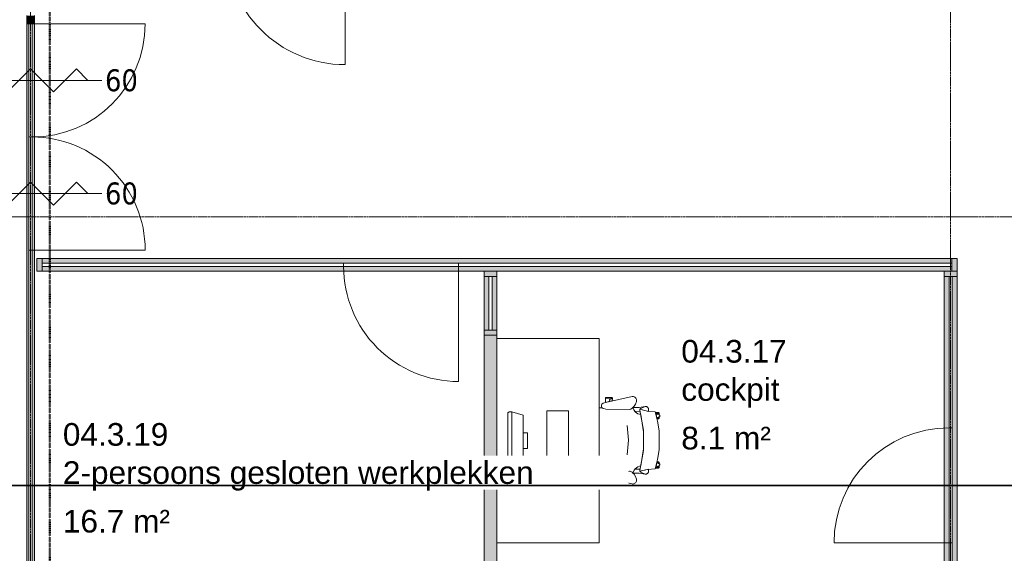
# Model space of a CAD drawing. Header units: millimetres. Extents: x -3388 to 301539, y -5590 to 54660.
# Tile 65 of 216: x 77315 to 85020, y 15369 to 19542. Entities that reach past the tile are written whole.
import ezdxf

# ---------------------------------------------------------------- set-up
doc = ezdxf.new("R2010")
doc.units = ezdxf.units.MM
for name, pattern in [('60_minuten', [7.2, 2.4, -1.6, 0, -1.6, 0, -1.6]), ('doorsnede', [23, 10, -1, 0, -1, 10, -1]), ('Hidden_2_', [7.14375, 4.7625, -2.38125]), ('stramienlijn', [21, 12, -3, 3, -3])]:
    doc.linetypes.add(name, pattern=pattern)
for name, color, linetype, lineweight in [('A-AREA-IDEN', 2, 'Continuous', 18), ('A-DOOR', 31, 'Continuous', 9), ('A-DOOR-HDLN', 31, 'Hidden_2_', 9), ('A-DOOR-IDEN', 31, 'Continuous', 18), ('A-GENM', 13, 'Continuous', 9), ('A-GLAZ', 151, 'Continuous', 9), ('A-GLAZ-CURT', 52, 'Continuous', 9), ('A-GLAZ-CWMG', 51, 'Continuous', 9), ('A-WALL', 113, 'Continuous', 9), ('A-WALL-PATT', 111, 'Continuous', 18), ('G-ANNO-SYMB', 111, 'Continuous', 50), ('I-FURN', 30, 'Continuous', 13), ('S-GRID', 1, 'Continuous', 9)]:
    doc.layers.add(name, color=color, linetype=linetype, lineweight=lineweight)
doc.styles.add('Arial', font='arial.ttf', dxfattribs={"height": 177.035928})
doc.styles.add('Tahoma_1', font='tahoma.ttf', dxfattribs={"height": 171.388889})

# ---------------------------------------------------------------- blocks, each defined once
blk = doc.blocks.new('82_FU_WPB_SH_oth_bureau singel - 1600x800x950-427467-4e verdieping - bouwdeel 3_ 4_ 5')
at = {"layer": 'I-FURN', "color": 8, "lineweight": 9}
for p, q in [((800, 400), (-800, 400)), ((-800, 400), (-800, -400)), ((800, -400), (800, 400)), ((-235, 160), (-235, -10)), ((235, 160), (-235, 160)), ((235, -10), (235, 160)), ((-235, -10), (235, -10)), ((-226.2, -284.5), (-201.2, -195)), ((-201.2, -195), (198.8, -195)), ((-60.8, -160), (-60.8, -195)), ((60.8, -160), (-60.8, -160)), ((60.8, -195), (60.8, -160)), ((198.8, -195), (223.8, -284.5)), ((-226.2, -284.5), (223.8, -284.5)), ((-226.2, -304.5), (-226.2, -284.5)), ((-217, -314.5), (-226.2, -304.5)), ((223.8, -304.5), (214.5, -314.5)), ((223.8, -284.5), (223.8, -304.5)), ((214.5, -314.5), (-217, -314.5))]:
    blk.add_line(p, q, dxfattribs=at)
blk = doc.blocks.new('82_FU_WPB_SH_oth_bureaustoel - Medachair_dwg-4535414-4e verdieping - bouwdeel 3_ 4_ 5')
at = {"layer": 'I-FURN', "color": 8, "lineweight": 9, "flags": 128}
for points in [[(892.889, 168.223), (890.967, 168.059), (889.043, 168.196), (887.164, 168.631), (885.376, 169.354), (900.733, 228.425), (905.902, 289.24), (978.561, 307.639), (1052.71, 318.565), (1203.12, 318.565), (1277.28, 307.639), (1349.93, 289.24), (1355.1, 228.425), (1370.46, 169.354), (1368.67, 168.631), (1366.79, 168.196), (1364.87, 168.059), (1362.95, 168.223), (1207.14, 197.058), (1048.69, 197.058)], [(918.125, 319.565), (927.701, 319.565), (921.833, 315.302), (921.252, 314.785), (920.782, 314.165), (920.443, 313.465), (920.246, 312.713), (920.201, 311.936), (920.307, 311.165), (920.562, 310.431), (920.955, 309.759), (930.663, 296.398), (918.125, 292.89), (918.125, 319.565), (918.125, 292.89), (910.828, 290.739), (910.828, 312.214), (910.93, 313.488), (911.254, 314.724), (911.788, 315.885), (912.516, 316.936), (913.416, 317.843), (914.461, 318.579), (915.618, 319.121), (916.852, 319.453)], [(940.758, 324.147), (956.25, 302.822), (930.663, 296.398), (920.955, 309.759), (920.562, 310.431), (920.307, 311.165), (920.201, 311.936), (920.246, 312.713), (920.443, 313.465), (920.782, 314.165), (921.252, 314.785), (921.833, 315.302), (935.215, 325.024), (935.808, 325.381), (936.454, 325.628), (937.133, 325.76), (937.824, 325.773), (938.507, 325.664), (939.161, 325.439), (939.766, 325.104), (940.304, 324.669)], [(952.817, 319.565), (944.086, 319.565), (952.817, 307.547)], [(956.25, 302.822), (960.114, 303.709), (960.114, 312.214), (960.012, 313.488), (959.689, 314.724), (959.155, 315.885), (958.427, 316.936), (957.526, 317.842), (956.482, 318.578), (955.325, 319.121), (954.091, 319.453), (952.817, 319.565), (952.817, 307.547)], [(1299.59, 302.822), (1295.72, 303.709), (1295.72, 312.214), (1295.82, 313.488), (1296.15, 314.724), (1296.68, 315.885), (1297.41, 316.936), (1298.31, 317.842), (1299.35, 318.578), (1300.51, 319.121), (1301.75, 319.453), (1303.02, 319.565), (1303.02, 307.547)], [(1315.08, 324.147), (1299.59, 302.822), (1325.17, 296.398), (1334.88, 309.759), (1335.27, 310.431), (1335.53, 311.165), (1335.64, 311.936), (1335.59, 312.713), (1335.39, 313.465), (1335.05, 314.165), (1334.58, 314.785), (1334, 315.302), (1320.62, 325.024), (1319.95, 325.418), (1319.21, 325.673), (1318.44, 325.779), (1317.67, 325.733), (1316.92, 325.537), (1316.22, 325.197), (1315.6, 324.728)], [(1303.02, 319.565), (1311.75, 319.565), (1303.02, 307.547)], [(1337.71, 319.565), (1328.13, 319.565), (1334, 315.302), (1334.58, 314.785), (1335.05, 314.165), (1335.39, 313.465), (1335.59, 312.713), (1335.64, 311.936), (1335.53, 311.165), (1335.27, 310.431), (1334.88, 309.759), (1325.17, 296.398), (1337.71, 292.89), (1337.71, 319.565), (1337.71, 292.89), (1345.01, 290.739), (1345.01, 312.214), (1344.91, 313.488), (1344.58, 314.724), (1344.05, 315.885), (1343.32, 316.936), (1342.42, 317.843), (1341.38, 318.579), (1340.22, 319.121), (1338.98, 319.453)], [(885.376, 169.354), (901.933, 235.905), (883.884, 235.905), (878.925, 235.405), (875.362, 233.856), (872.064, 231.801), (869.103, 229.285), (866.877, 226.428), (865.11, 223.266), (863.842, 219.874), (863.209, 217.007), (863.006, 214.077), (863.24, 211.15), (879.412, 175.835), (880.431, 173.831), (881.796, 172.044), (883.463, 170.535)], [(871.242, 164.405), (863.24, 211.15), (879.412, 175.835), (880.505, 173.714), (881.986, 171.843), (883.8, 170.291), (885.878, 169.118), (888.143, 168.366), (890.51, 168.064), (892.892, 168.223), (901.41, 170.576), (901.218, 129.572), (891.954, 123.132), (881.803, 118.206), (871.01, 114.916)], [(1362.94, 168.223), (1354.43, 170.576), (1354.62, 129.572), (1363.88, 123.132), (1374.03, 118.206), (1384.83, 114.916), (1384.59, 164.405), (1392.6, 211.15), (1376.42, 175.835), (1375.41, 173.831), (1374.04, 172.044), (1372.37, 170.535), (1370.46, 169.354), (1368.67, 168.631), (1366.79, 168.196), (1364.87, 168.059)], [(824.403, 141.678), (818.953, 142.657), (813.415, 142.634), (807.972, 141.609), (802.805, 139.617), (798.084, 136.723), (793.963, 133.023), (790.58, 128.638), (788.046, 123.714), (786.445, 118.413), (785.829, 112.909), (786.219, 107.385), (831.099, -100.079), (837.63, -118.572), (839.728, -122.329), (842.495, -125.624), (845.834, -128.337), (849.625, -130.373), (853.732, -131.657), (858.007, -132.144), (862.297, -131.816), (866.449, -130.686), (870.313, -128.793), (873.751, -126.206), (876.639, -123.017), (878.875, -119.341), (880.377, -115.309), (883.676, -96.3046), (886.374, 87.0952), (885.563, 92.9865), (883.773, 98.6577), (881.055, 103.947), (877.488, 108.705), (862.019, 123.036), (844.106, 134.163)], [(1369.46, 87.0952), (1372.16, -96.3046), (1375.46, -115.309), (1376.96, -119.341), (1379.2, -123.017), (1382.09, -126.206), (1385.52, -128.793), (1389.39, -130.686), (1393.54, -131.816), (1397.83, -132.144), (1402.1, -131.657), (1406.21, -130.373), (1410, -128.337), (1413.34, -125.624), (1416.11, -122.329), (1418.21, -118.572), (1424.74, -100.079), (1469.62, 107.385), (1470.01, 112.909), (1469.39, 118.413), (1467.79, 123.714), (1465.26, 128.638), (1461.87, 133.023), (1457.75, 136.723), (1453.03, 139.617), (1447.86, 141.609), (1442.42, 142.634), (1436.88, 142.657), (1431.43, 141.678), (1411.73, 134.163), (1393.82, 123.036), (1378.35, 108.705), (1374.78, 103.947), (1372.06, 98.6577), (1370.27, 92.9865)], [(799.562, -101.355), (799.562, -45.6211), (798.289, -45.733), (797.055, -46.0653), (795.898, -46.6078), (794.853, -47.3438), (793.953, -48.2507), (793.225, -49.3008), (792.691, -50.4619), (792.368, -51.6983), (792.265, -52.9721), (792.265, -94.1338), (792.419, -95.5465), (792.843, -96.9028), (793.521, -98.1512), (794.429, -99.2443), (795.532, -100.141), (796.787, -100.807), (798.148, -101.216)], [(799.562, -45.5991), (807.31, -45.5991), (805.271, -46.2618), (804.634, -46.532), (804.054, -46.9088), (803.548, -47.3805), (803.132, -47.9329), (802.818, -48.5492), (802.616, -49.2106), (802.531, -49.8971), (802.568, -50.5879), (802.723, -51.2618), (807.834, -66.993), (808.146, -67.7056), (808.591, -68.3438), (809.152, -68.8829), (809.807, -69.3023), (810.531, -69.5858), (811.297, -69.7226), (812.075, -69.7073), (812.834, -69.5406), (822.297, -66.4659), (831.099, -100.057), (831.452, -101.333), (799.562, -101.333)], [(816.415, -42.6409), (805.266, -46.2635), (804.629, -46.5337), (804.049, -46.9104), (803.543, -47.3822), (803.127, -47.9346), (802.813, -48.5508), (802.61, -49.2123), (802.526, -49.8988), (802.562, -50.5895), (802.718, -51.2635), (807.829, -66.9946), (808.141, -67.7073), (808.586, -68.3455), (809.147, -68.8846), (809.802, -69.304), (810.526, -69.5875), (811.292, -69.7243), (812.07, -69.709), (812.829, -69.5423), (822.292, -66.4676)], [(1456.27, -45.5991), (1448.53, -45.5991), (1450.57, -46.2618), (1451.2, -46.532), (1451.78, -46.9088), (1452.29, -47.3805), (1452.7, -47.9329), (1453.02, -48.5492), (1453.22, -49.2106), (1453.3, -49.8971), (1453.27, -50.5879), (1453.11, -51.2618), (1448, -66.993), (1447.73, -67.6297), (1447.35, -68.2097), (1446.88, -68.7156), (1446.33, -69.1319), (1445.71, -69.4459), (1445.05, -69.6481), (1444.37, -69.7324), (1443.68, -69.6962), (1443, -69.5406), (1433.54, -66.4659), (1424.74, -100.057), (1424.38, -101.333), (1456.27, -101.333)], [(1439.42, -42.6409), (1450.57, -46.2635), (1451.21, -46.5337), (1451.79, -46.9104), (1452.29, -47.3822), (1452.71, -47.9346), (1453.02, -48.5508), (1453.23, -49.2123), (1453.31, -49.8988), (1453.27, -50.5895), (1453.12, -51.2635), (1448.01, -66.9946), (1447.69, -67.7073), (1447.25, -68.3455), (1446.69, -68.8846), (1446.03, -69.304), (1445.31, -69.5875), (1444.54, -69.7243), (1443.77, -69.709), (1443.01, -69.5423), (1433.54, -66.4676)], [(1456.27, -101.355), (1456.27, -45.6211), (1457.55, -45.733), (1458.78, -46.0653), (1459.94, -46.6078), (1460.98, -47.3438), (1461.88, -48.2507), (1462.61, -49.3008), (1463.14, -50.4619), (1463.47, -51.6983), (1463.57, -52.9721), (1463.57, -94.1338), (1463.42, -95.5465), (1462.99, -96.9028), (1462.31, -98.1512), (1461.41, -99.2443), (1460.3, -100.141), (1459.05, -100.807), (1457.69, -101.216)]]:
    blk.add_lwpolyline(points, close=True, dxfattribs=at)
for points in [[(1391.99, 219.874), (1392.63, 217.007), (1392.83, 214.077), (1392.6, 211.15), (1392.83, 214.077), (1392.63, 217.007), (1391.99, 219.874), (1390.73, 223.267), (1388.96, 226.428), (1386.73, 229.285), (1383.77, 231.802), (1380.47, 233.857), (1376.91, 235.406), (1371.95, 235.905), (1353.9, 235.905), (1370.46, 169.354), (1372.37, 170.535), (1374.04, 172.044), (1375.41, 173.831), (1376.42, 175.835), (1392.6, 211.15)], [(1375.46, -115.309), (1372.16, -96.3046), (1369.46, 87.0952), (1370.27, 92.9865), (1372.06, 98.6577), (1374.78, 103.947), (1378.35, 108.705), (1384.43, 115.005), (1372.33, 118.902), (1361.09, 124.852), (1351.07, 132.673), (1342.56, 142.125), (1335.84, 152.917), (1331.11, 164.717), (1328.51, 177.162), (1195.33, 198.061), (1060.51, 198.061), (927.325, 177.162), (924.726, 164.717), (919.993, 152.917), (913.272, 142.125), (904.769, 132.673), (894.746, 124.852), (883.511, 118.902), (871.409, 115.005), (877.488, 108.705), (881.055, 103.947), (883.773, 98.6577), (885.563, 92.9865), (886.374, 87.0952), (883.676, -96.3046), (880.377, -115.309), (879.012, -119.052), (877.014, -122.499), (874.445, -125.544), (874.7616, -147.7067)], [(1241.01, 70.5866), (1126.01, 80.6836), (1011.01, 70.5866)], [(1381.0744, -147.7067), (1381.39, -125.544), (1378.82, -122.499), (1376.82, -119.052), (1375.46, -115.309)]]:
    blk.add_lwpolyline(points, dxfattribs=at)
blk = doc.blocks.new('82_FU_WPB_SH_oth_bureaustoel - 82_FU_WPB_SH_oth_bureaustoel-362900-4e verdieping - bouwdeel 3_ 4_ 5')
blk.add_blockref('82_FU_WPB_SH_oth_bureaustoel - Medachair_dwg-4535414-4e verdieping - bouwdeel 3_ 4_ 5', (-1131.3, 47.7))
blk = doc.blocks.new('Stadhuis Zoetermeer_OTH_interieur_rvt-1-4e verdieping - bouwdeel 3_ 4_ 5')
at = {"color": 8, "lineweight": 9, "rotation": 270.0000000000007}
for name, p in [('82_FU_WPB_SH_oth_bureau singel - 1600x800x950-427467-4e verdieping - bouwdeel 3_ 4_ 5', (81450, 16249.2)), ('82_FU_WPB_SH_oth_bureaustoel - 82_FU_WPB_SH_oth_bureaustoel-362900-4e verdieping - bouwdeel 3_ 4_ 5', (81951.8, 16249.2))]:
    blk.add_blockref(name, p, dxfattribs=at)
blk = doc.blocks.new('32_binnendeur_glas - 32_50_B60_zs_dBXX_open_thick 25mm-2683630-4e verdieping - bouwdeel 3_ 4_ 5')
at = {"layer": 'A-DOOR'}
for p, q in [((-442.5, 12.5), (442.5, 12.5)), ((-442.5, -12.5), (-442.5, 12.5)), ((442.5, 12.5), (442.5, -12.5)), ((442.5, -12.5), (-442.5, -12.5))]:
    blk.add_line(p, q, dxfattribs=at)
blk = doc.blocks.new('Rectangular Mullion - Jansen 60diepx65_60min-2244115-4e verdieping - bouwdeel 3_ 4_ 5')
at = {"layer": 'A-GLAZ-CWMG'}
h = blk.add_hatch(color=256, dxfattribs=at)
h.paths.add_polyline_path([(77387.5, 18625), (77387.5, 19510), (77370, 19510), (77370, 18625)], flags=0)
h.paths.add_polyline_path([(77430, 18625), (77430, 19510), (77412.5, 19510), (77412.5, 18625)], flags=0)
for p, q in [((77370, 18625), (77370, 19510)), ((77430, 18625), (77430, 19510))]:
    blk.add_line(p, q, dxfattribs=at)
blk = doc.blocks.new('Rectangular Mullion - Jansen 60diepx65_60min-2099538-4e verdieping - bouwdeel 3_ 4_ 5')
at = {"layer": 'A-GLAZ-CWMG'}
blk.add_hatch(color=256, dxfattribs=at).paths.add_polyline_path([(-65, 12.5), (-65, -30), (0, -30), (0, 30), (-65, 30)], flags=0)
at = {"layer": 'A-GLAZ-CWMG', "lineweight": 18}
for p, q in [((0, 30), (-65, 30)), ((-65, 30), (-65, 12.5)), ((-65, -12.5), (-65, -30)), ((-65, -30), (0, -30))]:
    blk.add_line(p, q, dxfattribs=at)
blk = doc.blocks.new('System Panel - Glazed-2219018-4e verdieping - bouwdeel 3_ 4_ 5')
at = {"layer": 'A-GLAZ-CURT', "lineweight": 13}
for p, q in [((1180, 12.5), (-1180, 12.5)), ((-1180, 12.5), (-1180, -12.5)), ((-1180, -12.5), (1180, -12.5))]:
    blk.add_line(p, q, dxfattribs=at)
blk = doc.blocks.new('Rectangular Mullion - 100x40 alu-2127419-4e verdieping - bouwdeel 3_ 4_ 5')
at = {"layer": 'A-GLAZ-CWMG'}
h = blk.add_hatch(color=256, dxfattribs=at)
h.paths.add_polyline_path([(77490, 17575), (79850, 17575), (79850, 17612.5), (77490, 17612.5)], flags=0)
h.paths.add_polyline_path([(79850, 17637.5), (79850, 17675), (77490, 17675), (77490, 17637.5), (78674.2, 17637.5)], flags=0)
for p, q in [((79850, 17675), (77490, 17675)), ((79850, 17575), (77490, 17575))]:
    blk.add_line(p, q, dxfattribs=at)
blk = doc.blocks.new('Rectangular Mullion - 100x40 alu-2125702-4e verdieping - bouwdeel 3_ 4_ 5')
at = {"layer": 'A-GLAZ-CWMG'}
blk.add_hatch(color=256, dxfattribs=at).paths.add_polyline_path([(-40, -50), (-40, 50), (0, 50), (0, -50)], flags=0)
at = {"layer": 'A-GLAZ-CWMG', "lineweight": 18}
for p, q in [((-40, 50), (0, 50)), ((-40, -50), (-40, 50)), ((0, 50), (0, -50)), ((0, -50), (-40, -50))]:
    blk.add_line(p, q, dxfattribs=at)
blk = doc.blocks.new('Rectangular Mullion - 100x40 alu-V2-4e verdieping - bouwdeel 3_ 4_ 5')
at = {"layer": 'A-GLAZ-CWMG'}
blk.add_hatch(color=256, dxfattribs=at).paths.add_polyline_path([(0, 50), (-40, 50), (-40, -50), (0, -50)], flags=0)
at = {"layer": 'A-GLAZ-CWMG', "lineweight": 18}
for p, q in [((0, 50), (-40, 50)), ((-40, 50), (-40, -50)), ((0, -50), (0, 50)), ((-40, -50), (0, -50))]:
    blk.add_line(p, q, dxfattribs=at)
blk = doc.blocks.new('Rectangular Mullion - 100x40 alu-2125751-4e verdieping - bouwdeel 3_ 4_ 5')
at = {"layer": 'A-GLAZ-CWMG'}
blk.add_hatch(color=256, dxfattribs=at).paths.add_polyline_path([(-40, -50), (-40, 50), (0, 50), (0, -50)], flags=0)
at = {"layer": 'A-GLAZ-CWMG', "lineweight": 18}
for p, q in [((-40, 50), (0, 50)), ((-40, -50), (-40, 50)), ((0, 50), (0, -50)), ((0, -50), (-40, -50))]:
    blk.add_line(p, q, dxfattribs=at)
blk = doc.blocks.new('System Panel - Glazed-2318504-4e verdieping - bouwdeel 3_ 4_ 5')
at = {"layer": 'A-GLAZ-CURT', "lineweight": 13}
for p, q in [((210, 12.5), (-210, 12.5)), ((-210, 12.5), (-210, -12.5)), ((210, -12.5), (210, 12.5)), ((-210, -12.5), (210, -12.5))]:
    blk.add_line(p, q, dxfattribs=at)
blk = doc.blocks.new('Rectangular Mullion - 100x40 alu-2244380-4e verdieping - bouwdeel 3_ 4_ 5')
at = {"layer": 'A-GLAZ-CWMG'}
h = blk.add_hatch(color=256, dxfattribs=at)
h.paths.add_polyline_path([(81050, 17115), (81050, 17535), (81012.5, 17535), (81012.5, 17115)], flags=0)
h.paths.add_polyline_path([(80987.5, 17115), (80987.5, 17535), (80950, 17535), (80950, 17115)], flags=0)
for p, q in [((80950, 17535), (80950, 17115)), ((81050, 17535), (81050, 17115))]:
    blk.add_line(p, q, dxfattribs=at)
blk = doc.blocks.new('Rectangular Mullion - 100x40 alu-2125752-4e verdieping - bouwdeel 3_ 4_ 5')
at = {"layer": 'A-GLAZ-CWMG'}
blk.add_hatch(color=256, dxfattribs=at).paths.add_polyline_path([(0, -50), (0, 50), (-40, 50), (-40, -50)], flags=0)
at = {"layer": 'A-GLAZ-CWMG', "lineweight": 18}
for p, q in [((0, 50), (-40, 50)), ((-40, 50), (-40, -50)), ((0, -50), (0, 50)), ((-40, -50), (0, -50))]:
    blk.add_line(p, q, dxfattribs=at)
blk = doc.blocks.new('NLRS_65_GM_WPB_brandscheiding_gen_ISR - 60 minuten-1267206-4e verdieping - bouwdeel 3_ 4_ 5')
at = {"layer": 'A-GENM', "linetype": '60_minuten', "lineweight": 50}
blk.add_line((0, 0), (13620, 0), dxfattribs=at)
blk = doc.blocks.new('System Panel - Glazed-2126721-4e verdieping - bouwdeel 3_ 4_ 5')
at = {"layer": 'A-GLAZ-CURT', "lineweight": 13}
for p, q in [((250, 12.5), (-250, 12.5)), ((-250, -12.5), (250, -12.5))]:
    blk.add_line(p, q, dxfattribs=at)
blk = doc.blocks.new('Rectangular Mullion - 100x40 alu-2126713-4e verdieping - bouwdeel 3_ 4_ 5')
at = {"layer": 'A-GLAZ-CWMG'}
h = blk.add_hatch(color=256, dxfattribs=at)
h.paths.add_polyline_path([(84650, 14950), (84650, 15450), (84612.5, 15450), (84612.5, 14950)], flags=0)
h.paths.add_polyline_path([(84587.5, 14950), (84587.5, 15450), (84550, 15450), (84550, 14950)], flags=0)
for p, q in [((84550, 15450), (84550, 15250)), ((84650, 15450), (84650, 14950)), ((84550, 15150), (84550, 14950))]:
    blk.add_line(p, q, dxfattribs=at)
blk = doc.blocks.new('32_binnendeur_glas - 32_50_B00_nzs_dBXX_open-2125818-4e verdieping - bouwdeel 3_ 4_ 5')
at = {"layer": 'A-DOOR'}
for p, q in [((-450, 12.5), (450, 12.5)), ((-450, -12.5), (-450, 12.5)), ((450, 12.5), (450, -12.5)), ((450, -12.5), (-450, -12.5))]:
    blk.add_line(p, q, dxfattribs=at)
blk = doc.blocks.new('Rectangular Mullion - 100x40 alu-2125816-4e verdieping - bouwdeel 3_ 4_ 5')
at = {"layer": 'A-GLAZ-CWMG'}
h = blk.add_hatch(color=256, dxfattribs=at)
h.paths.add_polyline_path([(68100, 23950), (68100, 23987.5), (67200, 23987.5), (67200, 23950)], flags=0)
h.paths.add_polyline_path([(68100, 24012.5), (68100, 24050), (67200, 24050), (67200, 24012.5)], flags=0)
for p, q in [((67200, 24050), (68100, 24050)), ((67200, 23950), (68100, 23950))]:
    blk.add_line(p, q, dxfattribs=at)
blk = doc.blocks.new('System Panel - Glazed-2318508-4e verdieping - bouwdeel 3_ 4_ 5')
at = {"layer": 'A-GLAZ-CURT', "lineweight": 13}
for p, q in [((592.5, 12.5), (-592.5, 12.5)), ((592.5, -12.5), (592.5, 12.5)), ((-592.5, -12.5), (592.5, -12.5))]:
    blk.add_line(p, q, dxfattribs=at)
blk = doc.blocks.new('Rectangular Mullion - 100x40 alu-2247430-4e verdieping - bouwdeel 3_ 4_ 5')
at = {"layer": 'A-GLAZ-CWMG'}
h = blk.add_hatch(color=256, dxfattribs=at)
h.paths.add_polyline_path([(84650, 16350), (84650, 17535), (84612.5, 17535), (84612.5, 16350)], flags=0)
h.paths.add_polyline_path([(84587.5, 16350), (84587.5, 17535), (84550, 17535), (84550, 16350)], flags=0)
for p, q in [((84550, 17535), (84550, 16350)), ((84650, 17535), (84650, 16350))]:
    blk.add_line(p, q, dxfattribs=at)
blk = doc.blocks.new('System Panel - Glazed-2318509-4e verdieping - bouwdeel 3_ 4_ 5')
at = {"layer": 'A-GLAZ-CURT', "lineweight": 13}
for p, q in [((1930, 12.5), (-1930, 12.5)), ((1930, -12.5), (1930, 12.5)), ((-1930, -12.5), (1930, -12.5))]:
    blk.add_line(p, q, dxfattribs=at)
blk = doc.blocks.new('Rectangular Mullion - 100x40 alu-2247200-4e verdieping - bouwdeel 3_ 4_ 5')
at = {"layer": 'A-GLAZ-CWMG'}
h = blk.add_hatch(color=256, dxfattribs=at)
h.paths.add_polyline_path([(80781.3, 17575), (84610, 17575), (84610, 17612.5), (80750, 17612.5), (80750, 17575)], flags=0)
h.paths.add_polyline_path([(80750, 17637.5), (84610, 17637.5), (84610, 17675), (80750, 17675)], flags=0)
for p, q in [((84610, 17675), (80750, 17675)), ((80950, 17575), (80750, 17575)), ((84550, 17575), (81050, 17575))]:
    blk.add_line(p, q, dxfattribs=at)
blk = doc.blocks.new('32_binnendeur_glas - 32_50_B00_nzs_dBXX_open-2125882-4e verdieping - bouwdeel 3_ 4_ 5')
at = {"layer": 'A-DOOR'}
for p, q in [((450, 12.5), (-450, 12.5)), ((-450, 12.5), (-450, -12.5)), ((450, -12.5), (450, 12.5)), ((-450, -12.5), (450, -12.5))]:
    blk.add_line(p, q, dxfattribs=at)
blk = doc.blocks.new('Rectangular Mullion - 100x40 alu-2125880-4e verdieping - bouwdeel 3_ 4_ 5')
at = {"layer": 'A-GLAZ-CWMG'}
h = blk.add_hatch(color=256, dxfattribs=at)
h.paths.add_polyline_path([(49585, 23950), (50485, 23950), (50485, 23987.5), (49585, 23987.5)], flags=0)
h.paths.add_polyline_path([(49585, 24012.5), (50485, 24012.5), (50485, 24050), (49585, 24050)], flags=0)
for p, q in [((50485, 24050), (49585, 24050)), ((50485, 23950), (49585, 23950))]:
    blk.add_line(p, q, dxfattribs=at)
blk = doc.blocks.new('System Panel - Glazed-2637047-4e verdieping - bouwdeel 3_ 4_ 5')
at = {"layer": 'A-GLAZ-CURT', "lineweight": 13}
for p, q in [((2425, 12.5), (-2425, 12.5)), ((2425, -12.5), (2425, 12.5)), ((-2425, -12.5), (2425, -12.5))]:
    blk.add_line(p, q, dxfattribs=at)
blk = doc.blocks.new('Rectangular Mullion - Jansen 60diepx65_60min-2637045-4e verdieping - bouwdeel 3_ 4_ 5')
at = {"layer": 'A-GLAZ-CWMG'}
h = blk.add_hatch(color=256, dxfattribs=at)
h.paths.add_polyline_path([(77387.5, 12890), (77387.5, 17740), (77370, 17740), (77370, 12890)], flags=0)
h.paths.add_polyline_path([(77430, 12890), (77430, 17740), (77412.5, 17740), (77412.5, 12890)], flags=0)
for p, q in [((77370, 12890), (77370, 17740)), ((77430, 12890), (77430, 17740))]:
    blk.add_line(p, q, dxfattribs=at)
blk = doc.blocks.new('BI deur links - BI deur links-4772265-4e verdieping - bouwdeel 3_ 4_ 5')
at = {"layer": 'A-GLAZ', "lineweight": 13}
blk.add_line((442.5, -12.5), (442.5, -897.5), dxfattribs=at)
blk.add_arc((442.5, -12.5), 885, 180, 270, dxfattribs=at)
blk = doc.blocks.new('BI deur links - BI deur links-4772452-4e verdieping - bouwdeel 3_ 4_ 5')
at = {"layer": 'A-GLAZ', "lineweight": 13}
blk.add_line((450, -12.5), (450, -912.5), dxfattribs=at)
blk.add_arc((450, -12.5), 900, 180, 270, dxfattribs=at)
blk = doc.blocks.new('BI deur rechts - BI deur rechts-4770944-4e verdieping - bouwdeel 3_ 4_ 5')
at = {"layer": 'A-GLAZ', "lineweight": 13}
blk.add_line((-450, 12.5), (-450, 912.5), dxfattribs=at)
blk.add_arc((-450, 12.5), 900, 360, 90, dxfattribs=at)
blk = doc.blocks.new('32_binnendeur_glas - 32_50_B60_zs_dBXX_open_thick 25mm-2683631-4e verdieping - bouwdeel 3_ 4_ 5')
at = {"layer": 'A-DOOR'}
for p, q in [((-442.5, 12.5), (442.5, 12.5)), ((-442.5, -12.5), (-442.5, 12.5)), ((442.5, 12.5), (442.5, -12.5)), ((442.5, -12.5), (-442.5, -12.5))]:
    blk.add_line(p, q, dxfattribs=at)
blk = doc.blocks.new('BI deur rechts - BI deur rechts-4771038-4e verdieping - bouwdeel 3_ 4_ 5')
at = {"layer": 'A-GLAZ', "lineweight": 13}
blk.add_line((-442.5, -12.5), (-442.5, -897.5), dxfattribs=at)
blk.add_arc((-442.5, -12.5), 885, 270, 0, dxfattribs=at)
blk = doc.blocks.new('Rectangular Mullion - Jansen 60diepx65_60min-2637046-4e verdieping - bouwdeel 3_ 4_ 5')
at = {"layer": 'A-GLAZ-CWMG'}
h = blk.add_hatch(color=256, dxfattribs=at)
h.paths.add_polyline_path([(77387.5, 17740), (77387.5, 18625), (77370, 18625), (77370, 17740)], flags=0)
h.paths.add_polyline_path([(77430, 17740), (77430, 18625), (77412.5, 18625), (77412.5, 17740)], flags=0)
for p, q in [((77370, 17740), (77370, 18625)), ((77430, 17740), (77430, 18625))]:
    blk.add_line(p, q, dxfattribs=at)
blk = doc.blocks.new('NL_32_paneel_binnendeur - standaard-4546914-4e verdieping - bouwdeel 3_ 4_ 5')
at = {"layer": 'A-DOOR', "lineweight": 13}
for p, q in [((-435.1, 20), (498.9, 20)), ((-435.1, -20), (-435.1, 20)), ((498.9, 20), (498.9, -20)), ((498.9, -20), (-435.1, -20))]:
    blk.add_line(p, q, dxfattribs=at)
at = {"layer": 'A-DOOR'}
blk.add_line((498.9, -954), (498.9, -20), dxfattribs=at)
blk.add_arc((498.9, -20), 934, 180, 270, dxfattribs=at)
at = {"layer": 'A-DOOR-HDLN'}
blk.add_line((498.9, 20), (-435.1, 20), dxfattribs=at)
blk = doc.blocks.new('02_deursymbool_brandwerendheid klein - zelfsluitend waarde onder_boven-270288-4e verdieping - bouwdeel 3_ 4_ 5')
at = {"layer": 'A-DOOR-IDEN'}
for p, q in [((0, 5.587), (0, -5.587)), ((0, 4.49), (0.898, 3.592)), ((0.898, 3.592), (-0.898, 1.796)), ((-0.898, 1.796), (0.898, 0)), ((0.898, 0), (-0.898, -1.796)), ((-0.898, -1.796), (0.898, -3.592)), ((0.898, -3.592), (0, -4.49))]:
    blk.add_line(p, q, dxfattribs=at)

msp = doc.modelspace()

# ---------------------------------------------------------------- hatches: boundary and pattern name
at = {"layer": 'A-WALL-PATT', "lineweight": 9}
msp.add_hatch(color=256, dxfattribs=at).paths.add_polyline_path([(81050, 13110), (81050, 17075.0001), (80950, 17075.0001), (80950, 13110)], flags=0)

# ---------------------------------------------------------------- linework, layer by layer
at = {"layer": 'A-WALL', "lineweight": 18}
for p, q in [((81050, 17075.0001), (80950, 17075.0001)), ((80950, 17075.0001), (80950, 13110)), ((81050, 15250), (81050, 17075.0001))]:
    msp.add_line(p, q, dxfattribs=at)
at = {"layer": 'S-GRID', "linetype": 'stramienlijn'}
for p, q in [((77400, 54659.8316), (77400, -4400)), ((84600, 44000), (84600, -4400)), ((130950, 18000), (12500.1395, 18000))]:
    msp.add_line(p, q, dxfattribs=at)

# ---------------------------------------------------------------- block references
at = {"lineweight": 5}
msp.add_blockref('Stadhuis Zoetermeer_OTH_interieur_rvt-1-4e verdieping - bouwdeel 3_ 4_ 5', (0, 0), dxfattribs=at)
at = {"layer": 'A-DOOR'}
for name, p in [('NL_32_paneel_binnendeur - standaard-4546914-4e verdieping - bouwdeel 3_ 4_ 5', (79363.1438, 20145)), ('32_binnendeur_glas - 32_50_B00_nzs_dBXX_open-2125882-4e verdieping - bouwdeel 3_ 4_ 5', (80300, 17625.0001))]:
    msp.add_blockref(name, p, dxfattribs=at)
for name, p, rotation in [('32_binnendeur_glas - 32_50_B60_zs_dBXX_open_thick 25mm-2683630-4e verdieping - bouwdeel 3_ 4_ 5', (77400, 19067.5), 270.0000000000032), ('32_binnendeur_glas - 32_50_B60_zs_dBXX_open_thick 25mm-2683631-4e verdieping - bouwdeel 3_ 4_ 5', (77400, 18182.5), 270.0000000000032), ('32_binnendeur_glas - 32_50_B00_nzs_dBXX_open-2125818-4e verdieping - bouwdeel 3_ 4_ 5', (84600, 15900), 89.99999999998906)]:
    msp.add_blockref(name, p, dxfattribs=dict(at, rotation=rotation))
at = {"layer": 'A-DOOR-IDEN', "xscale": 99.99999999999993, "yscale": 99.99999999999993, "zscale": 99.99999999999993, "rotation": 89.99999999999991}
for p in [(77400, 19067.5), (77400, 18182.5)]:
    msp.add_blockref('02_deursymbool_brandwerendheid klein - zelfsluitend waarde onder_boven-270288-4e verdieping - bouwdeel 3_ 4_ 5', p, dxfattribs=at)
at = {"layer": 'A-GENM', "linetype": '60_minuten', "lineweight": 50, "rotation": 270}
msp.add_blockref('NLRS_65_GM_WPB_brandscheiding_gen_ISR - 60 minuten-1267206-4e verdieping - bouwdeel 3_ 4_ 5', (77550, 25224.9274), dxfattribs=at)
at = {"layer": 'A-GLAZ'}
for name, p, rotation in [('BI deur links - BI deur links-4772265-4e verdieping - bouwdeel 3_ 4_ 5', (77400, 19067.5), 90.00000000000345), ('BI deur rechts - BI deur rechts-4771038-4e verdieping - bouwdeel 3_ 4_ 5', (77400, 18182.5), 90.00000000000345), ('BI deur rechts - BI deur rechts-4770944-4e verdieping - bouwdeel 3_ 4_ 5', (80300, 17625.0001), 180), ('BI deur links - BI deur links-4772452-4e verdieping - bouwdeel 3_ 4_ 5', (84600, 15900), 269.9999999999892)]:
    msp.add_blockref(name, p, dxfattribs=dict(at, rotation=rotation))
at = {"layer": 'A-GLAZ-CURT'}
for name, p, rotation in [('System Panel - Glazed-2637047-4e verdieping - bouwdeel 3_ 4_ 5', (77400, 15315), 270.0000000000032), ('System Panel - Glazed-2318504-4e verdieping - bouwdeel 3_ 4_ 5', (81000, 17325.0001), 89.99999999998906), ('System Panel - Glazed-2318508-4e verdieping - bouwdeel 3_ 4_ 5', (84600, 16942.5), 89.99999999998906), ('System Panel - Glazed-2126721-4e verdieping - bouwdeel 3_ 4_ 5', (84600, 15200), 89.99999999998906)]:
    msp.add_blockref(name, p, dxfattribs=dict(at, rotation=rotation))
for name, p in [('System Panel - Glazed-2219018-4e verdieping - bouwdeel 3_ 4_ 5', (78670, 17625.0001)), ('System Panel - Glazed-2318509-4e verdieping - bouwdeel 3_ 4_ 5', (82680, 17625.0001))]:
    msp.add_blockref(name, p, dxfattribs=at)
at = {"layer": 'A-GLAZ-CWMG'}
for name, p, rotation in [('Rectangular Mullion - Jansen 60diepx65_60min-2099538-4e verdieping - bouwdeel 3_ 4_ 5', (77400, 19575), 90.00000000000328), ('Rectangular Mullion - 100x40 alu-V2-4e verdieping - bouwdeel 3_ 4_ 5', (77450, 17625.0001), 180), ('Rectangular Mullion - 100x40 alu-2125752-4e verdieping - bouwdeel 3_ 4_ 5', (81000, 17075.0001), 269.9999999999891), ('Rectangular Mullion - 100x40 alu-2125816-4e verdieping - bouwdeel 3_ 4_ 5', (60600, 83550), 269.9999999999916)]:
    msp.add_blockref(name, p, dxfattribs=dict(at, rotation=rotation))
for name, p in [('Rectangular Mullion - Jansen 60diepx65_60min-2244115-4e verdieping - bouwdeel 3_ 4_ 5', (0, 0)), ('Rectangular Mullion - Jansen 60diepx65_60min-2637046-4e verdieping - bouwdeel 3_ 4_ 5', (0, 0)), ('Rectangular Mullion - Jansen 60diepx65_60min-2637045-4e verdieping - bouwdeel 3_ 4_ 5', (0, 0)), ('Rectangular Mullion - 100x40 alu-2127419-4e verdieping - bouwdeel 3_ 4_ 5', (0, 0)), ('Rectangular Mullion - 100x40 alu-2125880-4e verdieping - bouwdeel 3_ 4_ 5', (30265, -6374.9999)), ('Rectangular Mullion - 100x40 alu-2247200-4e verdieping - bouwdeel 3_ 4_ 5', (0, 0)), ('Rectangular Mullion - 100x40 alu-2244380-4e verdieping - bouwdeel 3_ 4_ 5', (0, 0)), ('Rectangular Mullion - 100x40 alu-2247430-4e verdieping - bouwdeel 3_ 4_ 5', (0, 0)), ('Rectangular Mullion - 100x40 alu-2126713-4e verdieping - bouwdeel 3_ 4_ 5', (0, 0))]:
    msp.add_blockref(name, p, dxfattribs=at)
at = {"layer": 'A-GLAZ-CWMG', "extrusion": (0, 0, -1)}
for name, p, rotation in [('Rectangular Mullion - 100x40 alu-2125702-4e verdieping - bouwdeel 3_ 4_ 5', (-84650, 17625.0001), 180), ('Rectangular Mullion - 100x40 alu-2125751-4e verdieping - bouwdeel 3_ 4_ 5', (-81000, 17575.0001), 90.00000000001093), ('Rectangular Mullion - 100x40 alu-2125751-4e verdieping - bouwdeel 3_ 4_ 5', (-84600, 17575.0001), 90.00000000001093)]:
    msp.add_blockref(name, p, dxfattribs=dict(at, rotation=rotation))

# ---------------------------------------------------------------- texts
at = {"layer": 'A-DOOR-IDEN', "lineweight": 9, "char_height": 171.38889, "width": 311.027755, "attachment_point": 2, "line_spacing_factor": 1.000232, "style": 'Tahoma_1'}
for insert in [(78111.5956, 19154.5195), (78111.5956, 18269.5195)]:
    msp.add_mtext('60', dxfattribs=dict(at, insert=insert))

# ---------------------------------------------------------------- next in the draw order: texts
at = {"layer": 'A-AREA-IDEN', "lineweight": 9, "attachment_point": 1, "line_spacing_factor": 0.938532, "style": 'Arial', "bg_fill": 3, "box_fill_scale": 1.25, "bg_fill_color": 0, "bg_fill_transparency": 0}
for s, insert, char_height, width in [('04.3.17', (82492.2519, 17037.2179), 177.03593, 984.921224), ('cockpit', (82492.2519, 16738.5526), 177.03593, 915.803945), ('04.3.19', (77653.1067, 16387.2128), 177.03593, 984.921224), ('8.1 m²', (82492.2519, 16358.2377), 177.03593, 833.727176), ('2-persoons gesloten werkplekken', (77653.1067, 16088.5474), 177.035928, 4380.307547), ('16.7 m²', (77653.1067, 15708.2326), 177.03593, 997.880713)]:
    msp.add_mtext(s, dxfattribs=dict(at, insert=insert, char_height=char_height, width=width))

# ---------------------------------------------------------------- next in the draw order: linework, layer by layer
at = {"layer": 'G-ANNO-SYMB', "linetype": 'doorsnede', "lineweight": 35}
msp.add_line((11312.8601, 15899.0603), (131831.2903, 15899.0603), dxfattribs=at)

doc.saveas('drawing.dxf')
